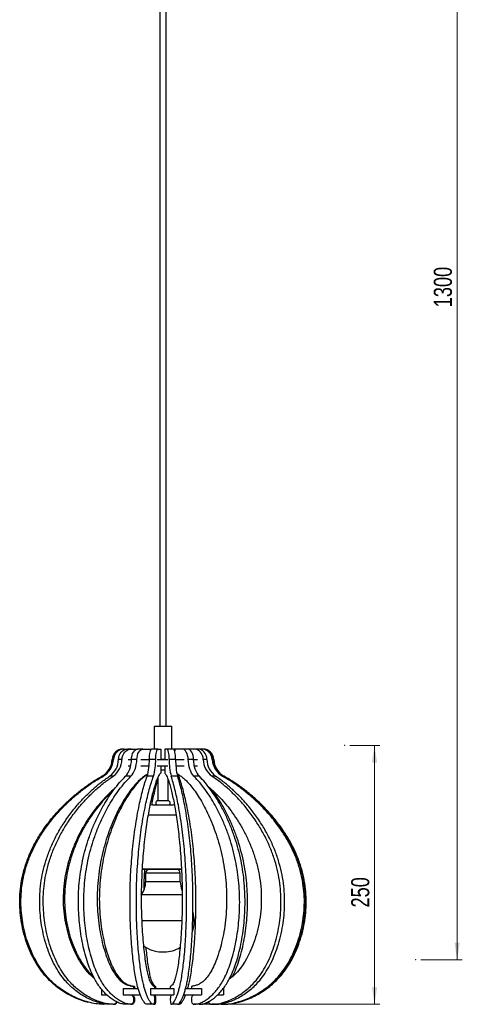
# Model space of a CAD drawing. Header units: millimetres. Extents: x 682 to 767, y 227 to 608.
# Tile 1 of 2: x 682 to 767, y 227 to 417. Entities that reach past the tile are written whole.
import ezdxf

# ---------------------------------------------------------------- set-up
doc = ezdxf.new("R2010")
doc.units = ezdxf.units.MM
doc.header["$PDSIZE"] = -1
doc.styles.add('SLDTEXTSTYLE0', font='TXT', dxfattribs={"width": 0.75})
doc.dimstyles.new('SLDDIMSTYLE0', dxfattribs={"dimtxt": 3.5, "dimasz": 3.302, "dimexe": 0, "dimexo": 0.0625, "dimgap": 0.875, "dimtad": 1, "dimdec": 0, "dimlfac": 5, "dimrnd": 1e-09, "dimzin": 12, "dimdsep": 46, "dimtxsty": 'SLDTEXTSTYLE0', "dimsah": 1, "dimcen": 0.09, "dimadec": 0, "dimazin": 3, "dimtfac": 1, "dimtofl": 0, "dimtmove": 0, "dimatfit": 3, "dimfxl": 0, "dimfrac": 2, "dimtolj": 1, "dimtzin": 12, "dimarcsym": 0})

# ---------------------------------------------------------------- blocks, each defined once
blk = doc.blocks.new('_D')
at = {"color": 7, "linetype": 'Continuous', "lineweight": 0}
for p, q in [((751.33, 495.75), (767.44, 495.75)), ((766.44, 495.75), (766.44, 235.75)), ((759.45, 235.75), (767.44, 235.75))]:
    blk.add_line(p, q, dxfattribs=at)
at = {"color": 7, "linetype": 'Continuous', "lineweight": 18}
for points in [[(766.44, 495.75), (765.94, 492.45), (766.95, 492.45)], [(766.44, 235.75), (766.95, 239.06), (765.94, 239.06)]]:
    blk.add_solid(points, dxfattribs=at)
at = {"color": 7, "linetype": 'Continuous', "lineweight": 18, "insert": (761.93, 361.79), "char_height": 3.5, "attachment_point": 1, "rotation": 90, "style": 'SLDTEXTSTYLE0'}
blk.add_mtext('1300', dxfattribs=at)
blk = doc.blocks.new('_D_1')
at = {"color": 7, "linetype": 'Continuous', "lineweight": 0}
for p, q in [((745.71, 277.16), (751.48, 277.16)), ((750.48, 277.16), (750.48, 227.16)), ((716.58, 227.16), (751.48, 227.16))]:
    blk.add_line(p, q, dxfattribs=at)
at = {"color": 7, "linetype": 'Continuous', "lineweight": 18}
for points in [[(750.48, 277.16), (749.98, 273.86), (750.99, 273.86)], [(750.48, 227.16), (750.99, 230.46), (749.98, 230.46)]]:
    blk.add_solid(points, dxfattribs=at)
at = {"color": 7, "linetype": 'Continuous', "lineweight": 18, "insert": (745.97, 245.86), "char_height": 3.5, "attachment_point": 1, "rotation": 90, "style": 'SLDTEXTSTYLE0'}
blk.add_mtext('250', dxfattribs=at)

msp = doc.modelspace()

# ---------------------------------------------------------------- linework, layer by layer
at = {"color": 7, "linetype": 'Continuous', "lineweight": 25}
for p, q in [((709.01, 491.54), (709.01, 280.91)), ((710.21, 280.91), (710.21, 491.54)), ((707.9, 280.91), (707.9, 276.46)), ((707.9, 280.91), (711.32, 280.91)), ((711.32, 276.46), (711.32, 280.91)), ((702.1, 276.46), (701.87, 276.46)), ((702.1, 276.46), (702.77, 276.46)), ((703.46, 276.46), (702.77, 276.46)), ((703.46, 276.46), (704.72, 276.46)), ((705.75, 276.46), (704.72, 276.46)), ((705.75, 276.46), (707.25, 276.46)), ((707.25, 276.46), (707.34, 276.46)), ((707.25, 276.46), (707.25, 276.31)), ((707.34, 276.46), (707.34, 276.44)), ((708.63, 276.46), (707.41, 276.46)), ((708.63, 276.46), (709.18, 276.46)), ((709.18, 276.46), (709.18, 274.46)), ((709.94, 276.46), (709.94, 274.46)), ((710.43, 276.46), (709.94, 276.46)), ((711.66, 276.46), (710.43, 276.46)), ((711.81, 276.46), (711.66, 276.46)), ((711.88, 276.44), (711.81, 276.46)), ((711.88, 276.46), (711.88, 276.1)), ((713.33, 276.46), (711.88, 276.46)), ((714.38, 276.46), (713.33, 276.46)), ((715.66, 276.46), (714.38, 276.46)), ((716.37, 276.46), (715.66, 276.46)), ((717.07, 276.46), (716.37, 276.46)), ((717.33, 276.46), (717.07, 276.46)), ((717.35, 276.46), (717.33, 276.46)), ((700.04, 274.46), (699.8, 274.46)), ((701.7, 274.46), (701.01, 274.46)), ((702.86, 274.46), (703.53, 274.46)), ((704.56, 274.46), (703.53, 274.46)), ((705.34, 274.46), (706.97, 274.46)), ((708.2, 274.46), (706.97, 274.46)), ((708.48, 274.46), (710.56, 274.46)), ((709.18, 274.51), (709.94, 274.51)), ((712.05, 274.46), (710.82, 274.46)), ((712.05, 274.46), (713.72, 274.46)), ((715.53, 274.46), (714.48, 274.46)), ((715.53, 274.46), (716.26, 274.46)), ((718.1, 274.46), (717.4, 274.46)), ((719.39, 274.46), (719.13, 274.46)), ((702.86, 273.21), (703.38, 273.21)), ((705.34, 273.21), (706.92, 273.21)), ((708.48, 273.21), (710.56, 273.21)), ((709.18, 273.21), (709.18, 271.81)), ((709.18, 272.46), (709.94, 272.46)), ((709.94, 273.21), (709.94, 271.81)), ((712.1, 273.21), (713.72, 273.21)), ((715.67, 273.21), (716.26, 273.21)), ((698.03, 271.21), (697.8, 271.21)), ((699.99, 271.21), (699.31, 271.21)), ((703.41, 271.21), (702.38, 271.21)), ((707.78, 271.21), (706.56, 271.21)), ((708.61, 270.99), (708.61, 266.46)), ((710.61, 266.46), (710.61, 270.57)), ((712.43, 271.21), (711.2, 271.21)), ((716.64, 271.21), (715.6, 271.21)), ((719.79, 271.21), (719.08, 271.21)), ((721.39, 271.21), (721.13, 271.21)), ((710.61, 266.46), (708.61, 266.46)), ((707.61, 265.66), (711.61, 265.66)), ((711.82, 265.65), (711.61, 265.66)), ((705.61, 253.83), (705.61, 253.26)), ((705.61, 253.26), (713.21, 253.26)), ((705.81, 253.26), (705.81, 253.26)), ((713.21, 253.26), (705.81, 253.26)), ((706.26, 252.46), (706.26, 250.83)), ((712.96, 250.83), (712.96, 252.46)), ((709.35, 237.29), (709.87, 237.29)), ((701.9, 230.21), (701.89, 230.21)), ((701.89, 230.21), (701.89, 228.96)), ((701.9, 230.21), (704.82, 230.21)), ((703.93, 230.61), (704.13, 230.61)), ((703.93, 230.61), (703.93, 230.21)), ((704.13, 230.61), (704.13, 230.21)), ((707.23, 230.21), (711.7, 230.21)), ((707.23, 230.21), (707.23, 230.21)), ((707.23, 230.21), (707.23, 228.96)), ((707.97, 230.61), (707.97, 230.21)), ((707.97, 230.61), (708.19, 230.61)), ((708.19, 230.61), (708.19, 230.21)), ((711.03, 230.61), (711.03, 230.21)), ((711.69, 230.21), (711.7, 230.21)), ((711.7, 230.21), (711.7, 228.96)), ((713.99, 230.21), (717.07, 230.21)), ((715.09, 230.61), (715.09, 230.21)), ((717.06, 230.21), (717.07, 230.21)), ((717.07, 230.21), (717.07, 228.96)), ((721.28, 230.21), (721.31, 230.21)), ((721.3, 230.21), (721.31, 230.21)), ((721.31, 230.21), (721.31, 228.96)), ((697.73, 230.07), (697.73, 228.96)), ((697.73, 228.96), (698.75, 228.96)), ((697.73, 228.96), (697.74, 228.96)), ((701.89, 228.96), (705.23, 228.96)), ((701.89, 228.96), (701.9, 228.96)), ((707.23, 228.96), (711.7, 228.96)), ((707.23, 228.96), (707.23, 228.96)), ((711.7, 228.96), (711.69, 228.96)), ((713.61, 228.96), (717.07, 228.96)), ((717.07, 228.96), (717.06, 228.96)), ((720.16, 228.96), (721.31, 228.96)), ((721.31, 228.96), (721.3, 228.96)), ((698.05, 227.16), (697.82, 227.16)), ((698.05, 227.16), (698.11, 227.16)), ((699.45, 227.16), (698.47, 227.25)), ((700.01, 227.16), (699.32, 227.16)), ((700.01, 227.16), (700.15, 227.16)), ((702.13, 227.22), (702.1, 227.23)), ((703.42, 227.16), (702.39, 227.16)), ((703.42, 227.16), (703.64, 227.16)), ((707.78, 227.16), (706.56, 227.16)), ((707.78, 227.16), (708.03, 227.16)), ((712.42, 227.16), (711.19, 227.16)), ((712.42, 227.16), (712.66, 227.16)), ((716.63, 227.16), (715.58, 227.16)), ((716.63, 227.16), (716.83, 227.16)), ((716.76, 227.16), (716.83, 227.16)), ((719.77, 227.16), (719.07, 227.16)), ((719.77, 227.16), (719.9, 227.16)), ((719.9, 227.16), (720.77, 227.24)), ((721.36, 227.16), (721.11, 227.16))]:
    msp.add_line(p, q, dxfattribs=at)
at = {"color": 8, "linetype": 'Continuous', "lineweight": 25}
for p, q in [((712.15, 263.66), (706.7, 263.66)), ((706.98, 252.46), (706.26, 252.46)), ((712.96, 252.46), (706.98, 252.46)), ((712.96, 250.83), (706.26, 250.83)), ((713.35, 248.28), (705.4, 248.28)), ((713.27, 243.3), (705.49, 243.3)), ((715.66, 243.3), (715.39, 243.3))]:
    msp.add_line(p, q, dxfattribs=at)
at = {"color": 7, "linetype": 'Continuous', "lineweight": 25, "flags": 128}
for points in [[(701.01, 274.46), (701.06, 274.85), (701.17, 275.23), (701.34, 275.58), (701.56, 275.88), (701.82, 276.12), (702.12, 276.31), (702.44, 276.42), (702.77, 276.46)], [(701.7, 274.46), (701.75, 274.85), (701.86, 275.23), (702.02, 275.58), (702.24, 275.88), (702.51, 276.12), (702.8, 276.31), (703.12, 276.42), (703.46, 276.46)], [(703.53, 274.46), (703.56, 274.85), (703.64, 275.23), (703.75, 275.58), (703.9, 275.88), (704.08, 276.12), (704.28, 276.31), (704.49, 276.42), (704.72, 276.46)], [(704.56, 274.46), (704.6, 274.85), (704.67, 275.23), (704.78, 275.58), (704.93, 275.88), (705.11, 276.12), (705.31, 276.31), (705.53, 276.42), (705.75, 276.46)], [(706.97, 274.46), (706.99, 274.85), (707.01, 275.23), (707.05, 275.58), (707.11, 275.88), (707.17, 276.12), (707.25, 276.31), (707.32, 276.42), (707.41, 276.46)], [(708.2, 274.46), (708.21, 274.85), (708.24, 275.23), (708.28, 275.58), (708.33, 275.88), (708.4, 276.12), (708.47, 276.31), (708.55, 276.42), (708.63, 276.46)], [(710.82, 274.46), (710.81, 274.85), (710.78, 275.23), (710.75, 275.58), (710.7, 275.88), (710.64, 276.12), (710.57, 276.31), (710.5, 276.42), (710.43, 276.46)], [(712.05, 274.46), (712.04, 274.85), (712.01, 275.23), (711.98, 275.58), (711.93, 275.88), (711.87, 276.12), (711.8, 276.31), (711.73, 276.42), (711.66, 276.46)], [(714.48, 274.46), (714.45, 274.85), (714.38, 275.23), (714.27, 275.58), (714.12, 275.88), (713.95, 276.12), (713.76, 276.31), (713.55, 276.42), (713.33, 276.46)], [(715.53, 274.46), (715.49, 274.85), (715.42, 275.23), (715.31, 275.58), (715.17, 275.88), (715, 276.12), (714.8, 276.31), (714.59, 276.42), (714.38, 276.46)], [(717.4, 274.46), (717.35, 274.85), (717.24, 275.23), (717.08, 275.58), (716.86, 275.88), (716.6, 276.12), (716.31, 276.31), (715.99, 276.42), (715.66, 276.46)], [(718.1, 274.46), (718.06, 274.85), (717.95, 275.23), (717.78, 275.58), (717.57, 275.88), (717.31, 276.12), (717.01, 276.31), (716.7, 276.42), (716.37, 276.46)], [(702.38, 271.21), (702.62, 271.48), (702.84, 271.79), (703.03, 272.16), (703.2, 272.57), (703.33, 273.01), (703.43, 273.47), (703.5, 273.96), (703.53, 274.46)], [(703.41, 271.21), (703.65, 271.48), (703.87, 271.79), (704.06, 272.16), (704.23, 272.57), (704.36, 273.01), (704.46, 273.47), (704.53, 273.96), (704.56, 274.46)], [(715.6, 271.21), (715.36, 271.48), (715.15, 271.79), (714.97, 272.16), (714.81, 272.57), (714.68, 273.01), (714.58, 273.47), (714.51, 273.96), (714.48, 274.46)], [(716.64, 271.21), (716.41, 271.48), (716.2, 271.79), (716.01, 272.16), (715.85, 272.57), (715.72, 273.01), (715.62, 273.47), (715.56, 273.96), (715.53, 274.46)], [(712.66, 271.21), (712.58, 271.48), (712.57, 271.51)], [(707.61, 265.66), (707.22, 265.62), (707.07, 265.58)], [(703.42, 228.96), (703.57, 228.92), (703.7, 228.81), (703.81, 228.65), (703.89, 228.43), (703.93, 228.19), (703.93, 227.93), (703.89, 227.68), (703.81, 227.47), (703.7, 227.3), (703.57, 227.19), (703.42, 227.16)], [(703.64, 228.96), (703.77, 228.92), (703.9, 228.81), (704.01, 228.65), (704.08, 228.43), (704.12, 228.19), (704.12, 227.93), (704.08, 227.68), (704.01, 227.47), (703.9, 227.3), (703.77, 227.19), (703.64, 227.16)], [(707.78, 228.96), (707.84, 228.92), (707.88, 228.81), (707.92, 228.65), (707.95, 228.43), (707.97, 228.19), (707.97, 227.93), (707.95, 227.68), (707.92, 227.47), (707.88, 227.3), (707.84, 227.19), (707.78, 227.16)], [(708.03, 228.96), (708.07, 228.92), (708.12, 228.81), (708.15, 228.65), (708.18, 228.43), (708.19, 228.19), (708.19, 227.93), (708.18, 227.68), (708.15, 227.47), (708.12, 227.3), (708.07, 227.19), (708.03, 227.16)], [(711.19, 228.96), (711.15, 228.92), (711.1, 228.81), (711.07, 228.65), (711.04, 228.43), (711.03, 228.19), (711.03, 227.93), (711.04, 227.68), (711.07, 227.47), (711.1, 227.3), (711.15, 227.19), (711.19, 227.16)], [(715.58, 228.96), (715.45, 228.92), (715.32, 228.81), (715.21, 228.65), (715.14, 228.43), (715.1, 228.19), (715.1, 227.93), (715.14, 227.68), (715.21, 227.47), (715.32, 227.3), (715.45, 227.19), (715.58, 227.16)], [(698.4, 227.23), (698.3, 227.19), (698.05, 227.16)], [(698.46, 227.23), (698.36, 227.19), (698.11, 227.16)], [(712.59, 227.22), (712.61, 227.19), (712.66, 227.16)], [(720.75, 227.24), (720.86, 227.19), (721.11, 227.16)]]:
    msp.add_lwpolyline(points, dxfattribs=at)
at = {"color": 7, "linetype": 'Continuous', "lineweight": 25}
for centre, radius, start, end in [((701.89, 274.37), 2.08, 90.4697, 177.6683), ((702.12, 274.37), 2.08, 90.4697, 177.6683), ((717.05, 274.38), 2.08, 2.2085, 89.4179), ((717.31, 274.38), 2.08, 2.2085, 89.4179), ((717.33, 274.37), 2.08, 2.3317, 89.5303), ((695.88, 274.64), 3.93, 299.2825, 357.3795), ((696.11, 274.64), 3.93, 299.2825, 357.3795), ((696.96, 274.51), 4.05, 305.3515, 359.206), ((697.64, 274.51), 4.05, 305.3515, 359.206), ((696.1, 274.21), 10.88, 343.9967, 1.3231), ((697.32, 274.21), 10.88, 343.9967, 1.3231), ((722.81, 274.2), 11.99, 178.7825, 194.4606), ((724.04, 274.2), 11.99, 178.7825, 194.4606), ((721.47, 274.5), 4.07, 180.6655, 234.1276), ((722.17, 274.5), 4.07, 180.6655, 234.1276), ((723.06, 274.63), 3.93, 182.5655, 240.5621), ((723.32, 274.63), 3.93, 182.5655, 240.5621), ((723.34, 274.64), 3.93, 182.6205, 240.7175), ((708.61, 266.06), 0.4, 90, 270), ((710.61, 266.06), 0.4, 270, 90), ((707.06, 252.46), 0.8, 90, 180), ((712.16, 252.46), 0.8, 0, 90), ((702.06, 250.83), 4.2, 322.6318, 0), ((717.16, 250.83), 4.2, 180, 202.5366), ((706.65, 242.81), 9.02, 3.1038, 13.5696), ((709.87, 243.08), 5.79, 339.5737, 2.1201), ((709.35, 243.08), 5.79, 232.3268, 270), ((709.87, 243.08), 5.79, 270, 302.0375), ((699.97, 227.91), 0.749, 272.6205, 337.2245), ((700.12, 227.89), 0.729, 272.6109, 333.0249), ((719.11, 227.91), 0.749, 198.4197, 266.9298)]:
    msp.add_arc(centre, radius, start, end, dxfattribs=at)
for points, knots in [([(695.14, 227.53), (695.09, 227.54), (694.55, 227.65), (693.58, 228), (692.24, 228.55), (690.98, 229.22), (689.79, 229.98), (688.68, 230.83), (687.54, 231.87), (686.4, 233.15), (685.31, 234.71), (684.35, 236.42), (683.53, 238.28), (682.85, 240.28), (682.36, 242.32), (682.05, 244.35), (681.91, 246.36), (681.95, 248.43), (682.18, 250.56), (682.63, 252.74), (683.32, 254.94), (684.25, 257.14), (685.43, 259.32), (686.86, 261.47), (688.53, 263.59), (690.3, 265.49), (692.1, 267.17), (693.88, 268.64), (695.77, 270.02), (697.12, 270.81), (697.8, 271.21)], [0, 0, 0, 0, 0.003173, 0.029692, 0.05598, 0.08187, 0.107334, 0.13246, 0.157417, 0.190798, 0.224783, 0.259806, 0.296155, 0.33397, 0.373274, 0.408127, 0.44404, 0.48104, 0.519224, 0.558761, 0.599884, 0.642855, 0.686994, 0.733293, 0.781777, 0.832308, 0.87325, 0.915033, 0.957381, 1, 1, 1, 1]), ([(698.05, 227.16), (697.57, 227.18), (696.61, 227.23), (695.19, 227.55), (693.81, 227.99), (692.47, 228.55), (691.21, 229.22), (690.02, 229.98), (688.91, 230.83), (687.77, 231.87), (686.63, 233.15), (685.54, 234.71), (684.58, 236.42), (683.76, 238.28), (683.08, 240.28), (682.6, 242.32), (682.29, 244.35), (682.15, 246.36), (682.18, 248.43), (682.41, 250.56), (682.86, 252.74), (683.55, 254.94), (684.48, 257.14), (685.66, 259.32), (687.09, 261.47), (688.76, 263.59), (690.53, 265.49), (692.33, 267.17), (694.11, 268.64), (696, 270.02), (697.35, 270.81), (698.03, 271.21)], [0, 0, 0, 0, 0.024747, 0.049948, 0.075223, 0.100278, 0.124953, 0.149222, 0.173168, 0.196955, 0.228769, 0.261159, 0.294539, 0.329183, 0.365223, 0.402682, 0.4359, 0.470128, 0.505392, 0.541784, 0.579466, 0.618659, 0.659614, 0.701682, 0.745808, 0.792017, 0.840177, 0.879197, 0.91902, 0.959381, 1, 1, 1, 1]), ([(699.32, 227.16), (698.92, 227.18), (698.1, 227.23), (696.89, 227.55), (695.71, 227.99), (694.57, 228.55), (693.49, 229.22), (692.48, 229.98), (691.54, 230.83), (690.57, 231.87), (689.6, 233.15), (688.66, 234.71), (687.85, 236.42), (687.15, 238.28), (686.57, 240.28), (686.16, 242.32), (685.89, 244.35), (685.77, 246.36), (685.8, 248.43), (686, 250.56), (686.38, 252.74), (686.97, 254.94), (687.77, 257.14), (688.77, 259.32), (689.99, 261.47), (691.41, 263.59), (692.91, 265.49), (694.45, 267.17), (695.97, 268.64), (697.58, 270.02), (698.73, 270.81), (699.31, 271.21)], [0, 0, 0, 0, 0.024747, 0.049948, 0.075223, 0.100278, 0.124953, 0.149222, 0.173168, 0.196955, 0.228769, 0.261159, 0.294539, 0.329183, 0.365223, 0.402682, 0.4359, 0.470128, 0.505392, 0.541784, 0.579466, 0.618659, 0.659614, 0.701682, 0.745808, 0.792017, 0.840177, 0.879197, 0.91902, 0.959381, 1, 1, 1, 1]), ([(700.01, 227.16), (699.6, 227.18), (698.78, 227.23), (697.57, 227.55), (696.39, 227.99), (695.25, 228.55), (694.18, 229.22), (693.16, 229.98), (692.22, 230.83), (691.25, 231.87), (690.28, 233.15), (689.35, 234.71), (688.53, 236.42), (687.83, 238.28), (687.26, 240.28), (686.84, 242.32), (686.58, 244.35), (686.46, 246.36), (686.49, 248.43), (686.68, 250.56), (687.07, 252.74), (687.65, 254.94), (688.45, 257.14), (689.46, 259.32), (690.67, 261.47), (692.09, 263.59), (693.6, 265.49), (695.13, 267.17), (696.65, 268.64), (698.26, 270.02), (699.41, 270.81), (699.99, 271.21)], [0, 0, 0, 0, 0.024747, 0.049948, 0.075223, 0.100278, 0.124953, 0.149222, 0.173168, 0.196955, 0.228769, 0.261159, 0.294539, 0.329183, 0.365223, 0.402682, 0.4359, 0.470128, 0.505392, 0.541784, 0.579466, 0.618659, 0.659614, 0.701682, 0.745808, 0.792017, 0.840177, 0.879197, 0.91902, 0.959381, 1, 1, 1, 1]), ([(702.39, 227.16), (702.12, 227.18), (701.57, 227.23), (700.75, 227.55), (699.96, 227.99), (699.19, 228.55), (698.46, 229.22), (697.78, 229.98), (697.15, 230.83), (696.49, 231.87), (695.84, 233.15), (695.21, 234.71), (694.66, 236.42), (694.19, 238.28), (693.8, 240.28), (693.52, 242.32), (693.34, 244.35), (693.26, 246.36), (693.28, 248.43), (693.41, 250.56), (693.67, 252.74), (694.07, 254.94), (694.6, 257.14), (695.28, 259.32), (696.1, 261.47), (697.06, 263.59), (698.07, 265.49), (699.11, 267.17), (700.13, 268.64), (701.22, 270.02), (701.99, 270.81), (702.38, 271.21)], [0, 0, 0, 0, 0.024747, 0.0499479, 0.0752227, 0.1002776, 0.1249529, 0.1492218, 0.1731683, 0.1969547, 0.2287691, 0.2611592, 0.2945387, 0.3291827, 0.3652231, 0.4026821, 0.4359001, 0.4701275, 0.5053921, 0.5417844, 0.5794658, 0.6186586, 0.6596136, 0.7016817, 0.745808, 0.7920169, 0.8401769, 0.8791973, 0.9190201, 0.9593809, 1, 1, 1, 1]), ([(703.42, 227.16), (703.15, 227.18), (702.6, 227.23), (701.78, 227.55), (700.99, 227.99), (700.22, 228.55), (699.5, 229.22), (698.81, 229.98), (698.18, 230.83), (697.52, 231.87), (696.87, 233.15), (696.24, 234.71), (695.69, 236.42), (695.22, 238.28), (694.83, 240.28), (694.55, 242.32), (694.37, 244.35), (694.29, 246.36), (694.31, 248.43), (694.45, 250.56), (694.71, 252.74), (695.1, 254.94), (695.64, 257.14), (696.31, 259.32), (697.13, 261.47), (698.09, 263.59), (699.11, 265.49), (700.14, 267.17), (701.16, 268.64), (702.25, 270.02), (703.02, 270.81), (703.41, 271.21)], [0, 0, 0, 0, 0.024747, 0.049948, 0.075223, 0.100278, 0.124953, 0.149222, 0.173168, 0.196955, 0.228769, 0.261159, 0.294539, 0.329183, 0.365223, 0.402682, 0.4359, 0.470128, 0.505392, 0.541784, 0.579466, 0.618659, 0.659614, 0.701682, 0.745808, 0.792017, 0.840177, 0.879197, 0.91902, 0.959381, 1, 1, 1, 1]), ([(706.67, 271.62), (706.49, 271.52), (706.1, 271.32), (705.51, 270.86), (704.88, 270.29), (704.18, 269.54), (703.39, 268.58), (702.54, 267.38), (701.7, 266.01), (700.87, 264.49), (700.08, 262.82), (699.33, 260.98), (698.64, 258.98), (698.04, 256.85), (697.55, 254.61), (697.18, 252.28), (696.95, 249.89), (696.88, 247.5), (696.95, 245.13), (697.17, 242.83), (697.52, 240.65), (697.99, 238.61), (698.54, 236.77), (699.17, 235.14), (699.84, 233.76), (700.56, 232.62), (701.28, 231.8), (701.98, 231.26), (702.63, 230.92), (703.28, 230.72), (703.72, 230.65), (703.93, 230.61)], [0, 0, 0, 0, 0.018431, 0.039877, 0.062688, 0.086739, 0.120043, 0.155409, 0.192844, 0.231241, 0.271398, 0.313076, 0.355961, 0.399696, 0.443923, 0.488316, 0.532602, 0.576558, 0.619988, 0.662679, 0.704361, 0.744692, 0.783272, 0.81902, 0.852494, 0.88373, 0.913137, 0.935442, 0.957418, 0.979126, 1, 1, 1, 1]), ([(706.65, 271.54), (706.52, 271.47), (706.18, 271.29), (705.65, 270.86), (705.05, 270.3), (704.36, 269.54), (703.61, 268.58), (702.78, 267.38), (701.96, 266.01), (701.16, 264.49), (700.39, 262.82), (699.67, 260.98), (699, 258.98), (698.42, 256.85), (697.94, 254.61), (697.58, 252.28), (697.36, 249.89), (697.29, 247.5), (697.36, 245.13), (697.57, 242.83), (697.92, 240.65), (698.37, 238.61), (698.9, 236.77), (699.51, 235.14), (700.16, 233.76), (700.86, 232.62), (701.56, 231.8), (702.23, 231.26), (702.87, 230.92), (703.5, 230.72), (703.92, 230.65), (704.13, 230.61)], [0, 0, 0, 0, 0.01379, 0.035338, 0.058257, 0.082421, 0.115882, 0.151415, 0.189028, 0.227606, 0.267954, 0.309829, 0.352916, 0.396858, 0.441294, 0.485897, 0.530392, 0.574556, 0.618191, 0.661084, 0.702964, 0.743485, 0.782248, 0.818164, 0.851797, 0.883181, 0.912726, 0.935137, 0.957216, 0.979028, 1, 1, 1, 1]), ([(706.56, 227.16), (706.46, 227.18), (706.26, 227.23), (705.96, 227.55), (705.67, 227.99), (705.4, 228.55), (705.13, 229.22), (704.88, 229.98), (704.65, 230.83), (704.41, 231.87), (704.18, 233.15), (703.95, 234.71), (703.75, 236.42), (703.58, 238.28), (703.43, 240.28), (703.33, 242.32), (703.27, 244.35), (703.24, 246.36), (703.25, 248.43), (703.29, 250.56), (703.39, 252.74), (703.53, 254.94), (703.73, 257.14), (703.97, 259.32), (704.27, 261.47), (704.62, 263.59), (704.99, 265.49), (705.37, 267.17), (705.74, 268.64), (706.13, 270.02), (706.41, 270.81), (706.56, 271.21)], [0, 0, 0, 0, 0.024747, 0.049948, 0.075223, 0.100278, 0.124953, 0.149222, 0.173168, 0.196955, 0.228769, 0.261159, 0.294539, 0.329183, 0.365223, 0.402682, 0.4359, 0.470128, 0.505392, 0.541784, 0.579466, 0.618659, 0.659614, 0.701682, 0.745808, 0.792017, 0.840177, 0.879197, 0.91902, 0.959381, 1, 1, 1, 1]), ([(707.78, 227.16), (707.68, 227.18), (707.48, 227.23), (707.19, 227.55), (706.9, 227.99), (706.62, 228.55), (706.35, 229.22), (706.11, 229.98), (705.88, 230.83), (705.64, 231.87), (705.4, 233.15), (705.17, 234.71), (704.97, 236.42), (704.8, 238.28), (704.66, 240.28), (704.56, 242.32), (704.49, 244.35), (704.46, 246.36), (704.47, 248.43), (704.52, 250.56), (704.61, 252.74), (704.76, 254.94), (704.95, 257.14), (705.2, 259.32), (705.49, 261.47), (705.84, 263.59), (706.21, 265.49), (706.59, 267.17), (706.96, 268.64), (707.36, 270.02), (707.64, 270.81), (707.78, 271.21)], [0, 0, 0, 0, 0.024747, 0.049948, 0.075223, 0.100278, 0.124953, 0.149222, 0.173168, 0.196955, 0.228769, 0.261159, 0.294539, 0.329183, 0.365223, 0.402682, 0.4359, 0.470128, 0.505392, 0.541784, 0.579466, 0.618659, 0.659614, 0.701682, 0.745808, 0.792017, 0.840177, 0.879197, 0.91902, 0.959381, 1, 1, 1, 1]), ([(709.18, 271.81), (709.11, 271.76), (708.97, 271.66), (708.76, 271.32), (708.54, 270.87), (708.31, 270.29), (708.06, 269.54), (707.77, 268.58), (707.46, 267.38), (707.16, 266.01), (706.86, 264.49), (706.57, 262.82), (706.29, 260.98), (706.04, 258.98), (705.83, 256.85), (705.65, 254.61), (705.51, 252.28), (705.43, 249.89), (705.4, 247.5), (705.43, 245.13), (705.51, 242.83), (705.64, 240.65), (705.81, 238.61), (706.01, 236.77), (706.23, 235.14), (706.48, 233.76), (706.74, 232.62), (707.01, 231.8), (707.26, 231.26), (707.49, 230.92), (707.73, 230.72), (707.89, 230.65), (707.97, 230.61)], [0, 0, 0, 0, 0.017409, 0.036855, 0.057898, 0.080281, 0.10388, 0.136559, 0.171261, 0.207994, 0.24567, 0.285074, 0.32597, 0.368049, 0.410963, 0.45436, 0.497921, 0.541375, 0.584506, 0.627121, 0.66901, 0.70991, 0.749484, 0.78734, 0.822416, 0.855263, 0.885913, 0.914767, 0.936654, 0.958217, 0.979518, 1, 1, 1, 1]), ([(708.61, 270.57), (708.58, 270.48), (708.47, 270.19), (708.27, 269.54), (708.02, 268.59), (707.74, 267.37), (707.53, 266.37), (707.42, 265.75), (707.4, 265.62)], [0, 0, 0, 0, 0.073771, 0.232706, 0.452791, 0.686504, 0.933892, 1, 1, 1, 1]), ([(709.94, 271.81), (710, 271.76), (710.12, 271.66), (710.31, 271.32), (710.51, 270.87), (710.72, 270.29), (710.95, 269.54), (711.2, 268.58), (711.48, 267.38), (711.76, 266.01), (712.03, 264.49), (712.29, 262.82), (712.54, 260.98), (712.76, 258.98), (712.96, 256.85), (713.12, 254.61), (713.24, 252.28), (713.31, 249.89), (713.34, 247.5), (713.31, 245.13), (713.24, 242.83), (713.13, 240.65), (712.97, 238.61), (712.79, 236.77), (712.59, 235.14), (712.37, 233.76), (712.13, 232.62), (711.89, 231.8), (711.67, 231.26), (711.45, 230.92), (711.24, 230.72), (711.1, 230.65), (711.03, 230.61)], [0, 0, 0, 0, 0.017409, 0.036855, 0.057898, 0.080281, 0.10388, 0.136559, 0.171261, 0.207994, 0.24567, 0.285074, 0.32597, 0.368049, 0.410963, 0.45436, 0.497921, 0.541375, 0.584506, 0.627121, 0.66901, 0.70991, 0.749484, 0.78734, 0.822416, 0.855263, 0.885913, 0.914767, 0.936654, 0.958217, 0.979518, 1, 1, 1, 1]), ([(711.19, 227.16), (711.28, 227.18), (711.46, 227.23), (711.73, 227.55), (711.99, 227.99), (712.24, 228.55), (712.48, 229.22), (712.7, 229.98), (712.91, 230.83), (713.13, 231.87), (713.34, 233.15), (713.55, 234.71), (713.73, 236.42), (713.88, 238.28), (714.01, 240.28), (714.1, 242.32), (714.16, 244.35), (714.19, 246.36), (714.18, 248.43), (714.14, 250.56), (714.05, 252.74), (713.92, 254.94), (713.75, 257.14), (713.52, 259.32), (713.26, 261.47), (712.94, 263.59), (712.61, 265.49), (712.27, 267.17), (711.93, 268.64), (711.58, 270.02), (711.32, 270.81), (711.2, 271.21)], [0, 0, 0, 0, 0.024747, 0.0499479, 0.0752227, 0.1002776, 0.1249529, 0.1492218, 0.1731683, 0.1969547, 0.2287691, 0.2611592, 0.2945387, 0.3291827, 0.3652231, 0.4026821, 0.4359001, 0.4701275, 0.5053921, 0.5417844, 0.5794658, 0.6186586, 0.6596136, 0.7016817, 0.745808, 0.7920169, 0.8401769, 0.8791973, 0.9190201, 0.9593809, 1, 1, 1, 1]), ([(712.31, 271.67), (712.34, 271.66), (712.56, 271.59), (712.98, 271.31), (713.57, 270.87), (714.17, 270.29), (714.86, 269.54), (715.61, 268.58), (716.44, 267.38), (717.26, 266.01), (718.06, 264.49), (718.83, 262.82), (719.55, 260.98), (720.22, 258.98), (720.8, 256.85), (721.28, 254.61), (721.64, 252.28), (721.86, 249.89), (721.93, 247.5), (721.86, 245.13), (721.65, 242.83), (721.3, 240.65), (720.85, 238.61), (720.32, 236.77), (719.71, 235.14), (719.06, 233.76), (718.36, 232.62), (717.66, 231.8), (716.99, 231.26), (716.35, 230.92), (715.72, 230.72), (715.3, 230.65), (715.09, 230.61)], [0, 0, 0, 0, 0.002997, 0.022728, 0.04408, 0.066791, 0.090736, 0.123895, 0.159106, 0.196377, 0.234606, 0.274588, 0.316083, 0.35878, 0.402324, 0.446357, 0.490556, 0.534648, 0.578412, 0.621651, 0.664155, 0.705656, 0.745809, 0.784221, 0.819812, 0.85314, 0.884239, 0.913517, 0.935725, 0.957604, 0.979218, 1, 1, 1, 1]), ([(712.42, 227.16), (712.51, 227.18), (712.69, 227.23), (712.96, 227.55), (713.22, 227.99), (713.47, 228.55), (713.71, 229.22), (713.93, 229.98), (714.14, 230.83), (714.36, 231.87), (714.57, 233.15), (714.78, 234.71), (714.96, 236.42), (715.11, 238.28), (715.24, 240.28), (715.33, 242.32), (715.39, 244.35), (715.41, 246.36), (715.41, 248.43), (715.36, 250.56), (715.28, 252.74), (715.15, 254.94), (714.97, 257.14), (714.75, 259.32), (714.48, 261.47), (714.17, 263.59), (713.84, 265.49), (713.5, 267.17), (713.16, 268.64), (712.81, 270.02), (712.55, 270.81), (712.43, 271.21)], [0, 0, 0, 0, 0.024747, 0.049948, 0.075223, 0.100278, 0.124953, 0.149222, 0.173168, 0.196955, 0.228769, 0.261159, 0.294539, 0.329183, 0.365223, 0.402682, 0.4359, 0.470128, 0.505392, 0.541784, 0.579466, 0.618659, 0.659614, 0.701682, 0.745808, 0.792017, 0.840177, 0.879197, 0.91902, 0.959381, 1, 1, 1, 1]), ([(714.39, 230.21), (714.45, 230.42), (714.59, 230.9), (714.81, 231.87), (715.04, 233.15), (715.27, 234.71), (715.47, 236.42), (715.64, 238.28), (715.79, 240.28), (715.89, 242.32), (715.95, 244.35), (715.98, 246.36), (715.97, 248.43), (715.93, 250.56), (715.83, 252.74), (715.69, 254.94), (715.49, 257.14), (715.25, 259.32), (714.95, 261.47), (714.6, 263.59), (714.23, 265.49), (713.85, 267.17), (713.48, 268.64), (713.09, 270.02), (712.81, 270.81), (712.66, 271.21)], [0, 0, 0, 0, 0.0213067, 0.0494619, 0.0871195, 0.1254586, 0.1649688, 0.2059758, 0.2486356, 0.2929747, 0.3322937, 0.3728075, 0.4145491, 0.4576254, 0.5022276, 0.5486189, 0.5970959, 0.6468905, 0.6991213, 0.7538173, 0.8108226, 0.8570099, 0.9041467, 0.9519206, 1, 1, 1, 1]), ([(715.58, 227.16), (715.85, 227.18), (716.38, 227.23), (717.17, 227.55), (717.95, 227.99), (718.69, 228.55), (719.39, 229.22), (720.06, 229.98), (720.67, 230.83), (721.3, 231.87), (721.94, 233.15), (722.55, 234.71), (723.08, 236.42), (723.54, 238.28), (723.91, 240.28), (724.19, 242.32), (724.36, 244.35), (724.44, 246.36), (724.42, 248.43), (724.29, 250.56), (724.04, 252.74), (723.65, 254.94), (723.14, 257.14), (722.48, 259.32), (721.68, 261.47), (720.75, 263.59), (719.77, 265.49), (718.77, 267.17), (717.78, 268.64), (716.72, 270.02), (715.97, 270.81), (715.6, 271.21)], [0, 0, 0, 0, 0.024747, 0.0499479, 0.0752227, 0.1002776, 0.1249529, 0.1492218, 0.1731683, 0.1969547, 0.2287691, 0.2611592, 0.2945387, 0.3291827, 0.3652231, 0.4026821, 0.4359001, 0.4701275, 0.5053921, 0.5417844, 0.5794658, 0.6186586, 0.6596136, 0.7016817, 0.745808, 0.7920169, 0.8401769, 0.8791973, 0.9190201, 0.9593809, 1, 1, 1, 1]), ([(716.63, 227.16), (716.9, 227.18), (717.43, 227.23), (718.22, 227.55), (718.99, 227.99), (719.74, 228.55), (720.44, 229.22), (721.1, 229.98), (721.72, 230.83), (722.35, 231.87), (722.98, 233.15), (723.6, 234.71), (724.13, 236.42), (724.59, 238.28), (724.96, 240.28), (725.23, 242.32), (725.4, 244.35), (725.48, 246.36), (725.46, 248.43), (725.33, 250.56), (725.08, 252.74), (724.7, 254.94), (724.18, 257.14), (723.52, 259.32), (722.73, 261.47), (721.8, 263.59), (720.82, 265.49), (719.82, 267.17), (718.82, 268.64), (717.77, 270.02), (717.02, 270.81), (716.64, 271.21)], [0, 0, 0, 0, 0.024747, 0.0499479, 0.0752227, 0.1002776, 0.1249529, 0.1492218, 0.1731683, 0.1969547, 0.2287691, 0.2611592, 0.2945387, 0.3291827, 0.3652231, 0.4026821, 0.4359001, 0.4701275, 0.5053921, 0.5417844, 0.5794658, 0.6186586, 0.6596136, 0.7016817, 0.745808, 0.7920169, 0.8401769, 0.8791973, 0.9190201, 0.9593809, 1, 1, 1, 1]), ([(719.07, 227.16), (719.47, 227.18), (720.27, 227.23), (721.47, 227.55), (722.63, 227.99), (723.75, 228.55), (724.82, 229.22), (725.82, 229.98), (726.75, 230.83), (727.7, 231.87), (728.66, 233.15), (729.58, 234.71), (730.39, 236.42), (731.07, 238.28), (731.64, 240.28), (732.05, 242.32), (732.31, 244.35), (732.43, 246.36), (732.4, 248.43), (732.21, 250.56), (731.83, 252.74), (731.25, 254.94), (730.47, 257.14), (729.47, 259.32), (728.28, 261.47), (726.87, 263.59), (725.39, 265.49), (723.88, 267.17), (722.38, 268.64), (720.79, 270.02), (719.65, 270.81), (719.08, 271.21)], [0, 0, 0, 0, 0.024747, 0.0499479, 0.0752227, 0.1002776, 0.1249529, 0.1492218, 0.1731683, 0.1969547, 0.2287691, 0.2611592, 0.2945387, 0.3291827, 0.3652231, 0.4026821, 0.4359001, 0.4701275, 0.5053921, 0.5417844, 0.5794658, 0.6186586, 0.6596136, 0.7016817, 0.745808, 0.7920169, 0.8401769, 0.8791973, 0.9190201, 0.9593809, 1, 1, 1, 1]), ([(719.77, 227.16), (720.17, 227.18), (720.98, 227.23), (722.17, 227.55), (723.34, 227.99), (724.46, 228.55), (725.52, 229.22), (726.52, 229.98), (727.45, 230.83), (728.41, 231.87), (729.36, 233.15), (730.29, 234.71), (731.09, 236.42), (731.78, 238.28), (732.35, 240.28), (732.76, 242.32), (733.02, 244.35), (733.13, 246.36), (733.11, 248.43), (732.91, 250.56), (732.53, 252.74), (731.95, 254.94), (731.17, 257.14), (730.18, 259.32), (728.98, 261.47), (727.58, 263.59), (726.09, 265.49), (724.58, 267.17), (723.08, 268.64), (721.49, 270.02), (720.36, 270.81), (719.79, 271.21)], [0, 0, 0, 0, 0.024747, 0.0499479, 0.0752227, 0.1002776, 0.1249529, 0.1492218, 0.1731683, 0.1969547, 0.2287691, 0.2611592, 0.2945387, 0.3291827, 0.3652231, 0.4026821, 0.4359001, 0.4701275, 0.5053921, 0.5417844, 0.5794658, 0.6186586, 0.6596136, 0.7016817, 0.745808, 0.7920169, 0.8401769, 0.8791973, 0.9190201, 0.9593809, 1, 1, 1, 1]), ([(721.11, 227.16), (721.58, 227.18), (722.54, 227.23), (723.95, 227.55), (725.34, 227.99), (726.66, 228.55), (727.93, 229.22), (729.11, 229.98), (730.21, 230.83), (731.34, 231.87), (732.48, 233.15), (733.57, 234.71), (734.53, 236.42), (735.34, 238.28), (736.01, 240.28), (736.5, 242.32), (736.81, 244.35), (736.95, 246.36), (736.91, 248.43), (736.68, 250.56), (736.23, 252.74), (735.55, 254.94), (734.62, 257.14), (733.44, 259.32), (732.02, 261.47), (730.36, 263.59), (728.6, 265.49), (726.81, 267.17), (725.03, 268.64), (723.15, 270.02), (721.8, 270.81), (721.13, 271.21)], [0, 0, 0, 0, 0.024747, 0.049948, 0.075223, 0.100278, 0.124953, 0.149222, 0.173168, 0.196955, 0.228769, 0.261159, 0.294539, 0.329183, 0.365223, 0.402682, 0.4359, 0.470128, 0.505392, 0.541784, 0.579466, 0.618659, 0.659614, 0.701682, 0.745808, 0.792017, 0.840177, 0.879197, 0.91902, 0.959381, 1, 1, 1, 1]), ([(724, 227.52), (724.07, 227.54), (724.61, 227.65), (725.59, 228), (726.92, 228.55), (728.18, 229.22), (729.37, 229.98), (730.47, 230.83), (731.6, 231.87), (732.73, 233.15), (733.83, 234.71), (734.78, 236.42), (735.6, 238.28), (736.27, 240.28), (736.76, 242.32), (737.07, 244.35), (737.21, 246.36), (737.17, 248.43), (736.94, 250.56), (736.49, 252.74), (735.81, 254.94), (734.88, 257.14), (733.7, 259.32), (732.28, 261.47), (730.62, 263.59), (728.86, 265.49), (727.07, 267.17), (725.29, 268.64), (723.4, 270.02), (722.06, 270.81), (721.39, 271.21)], [0, 0, 0, 0, 0.003735, 0.030239, 0.056513, 0.082389, 0.107838, 0.132949, 0.157893, 0.191255, 0.22522, 0.260223, 0.296553, 0.334346, 0.373627, 0.408461, 0.444353, 0.481333, 0.519496, 0.55901, 0.600109, 0.643056, 0.687171, 0.733443, 0.7819, 0.832403, 0.873321, 0.915081, 0.957405, 1, 1, 1, 1]), ([(721.4, 227.16), (721.88, 227.18), (722.84, 227.23), (724.26, 227.55), (725.64, 227.99), (726.98, 228.55), (728.25, 229.22), (729.43, 229.98), (730.54, 230.83), (731.68, 231.87), (732.82, 233.15), (733.91, 234.71), (734.87, 236.42), (735.69, 238.28), (736.37, 240.28), (736.86, 242.32), (737.17, 244.35), (737.31, 246.36), (737.27, 248.43), (737.04, 250.56), (736.59, 252.74), (735.9, 254.94), (734.97, 257.14), (733.79, 259.32), (732.36, 261.47), (730.69, 263.59), (728.92, 265.49), (727.12, 267.17), (725.34, 268.64), (723.45, 270.02), (722.1, 270.81), (721.42, 271.21)], [0, 0, 0, 0, 0.024747, 0.049948, 0.075223, 0.100278, 0.124953, 0.149222, 0.173168, 0.196955, 0.228769, 0.261159, 0.294539, 0.329183, 0.365223, 0.402682, 0.4359, 0.470128, 0.505392, 0.541784, 0.579466, 0.618659, 0.659614, 0.701682, 0.745808, 0.792017, 0.840177, 0.879197, 0.91902, 0.959381, 1, 1, 1, 1]), ([(700.34, 268.87), (700.23, 268.78), (699.66, 268.32), (698.7, 267.37), (697.44, 266.02), (696.22, 264.49), (695.04, 262.82), (693.93, 260.98), (692.91, 258.98), (692.02, 256.85), (691.29, 254.61), (690.74, 252.28), (690.41, 249.89), (690.29, 247.5), (690.4, 245.13), (690.73, 242.83), (691.25, 240.65), (691.94, 238.61), (692.76, 236.77), (693.69, 235.14), (694.69, 233.77), (695.57, 232.78), (696.16, 232.36), (696.34, 232.23)], [0, 0, 0, 0, 0.0116247, 0.0565861, 0.1041785, 0.1529933, 0.2040461, 0.257032, 0.3115516, 0.3671528, 0.4233797, 0.4798176, 0.5361189, 0.592001, 0.647214, 0.7014876, 0.7544794, 0.8057518, 0.8548001, 0.9002462, 0.9428029, 0.982514, 1, 1, 1, 1]), ([(700.06, 268.51), (699.67, 268.14), (698.83, 267.35), (697.63, 266.01), (696.42, 264.49), (695.26, 262.82), (694.16, 260.98), (693.16, 258.98), (692.28, 256.85), (691.55, 254.61), (691.02, 252.28), (690.68, 249.89), (690.57, 247.5), (690.68, 245.13), (691, 242.83), (691.52, 240.65), (692.2, 238.61), (693.01, 236.77), (693.92, 235.14), (694.92, 233.77), (695.68, 232.88), (696.14, 232.53), (696.21, 232.48)], [0, 0, 0, 0, 0.0430217, 0.0918618, 0.1419562, 0.1943474, 0.2487224, 0.3046712, 0.3617299, 0.4194309, 0.4773483, 0.5351255, 0.5924726, 0.649133, 0.7048295, 0.7592104, 0.8118269, 0.862161, 0.9087985, 0.9524708, 0.993223, 1, 1, 1, 1]), ([(718.4, 269.15), (718.63, 268.97), (719.3, 268.42), (720.36, 267.37), (721.59, 266.02), (722.8, 264.49), (723.96, 262.82), (725.06, 260.98), (726.07, 258.98), (726.94, 256.85), (727.67, 254.61), (728.2, 252.28), (728.54, 249.89), (728.65, 247.5), (728.54, 245.13), (728.22, 242.83), (727.7, 240.65), (727.02, 238.61), (726.21, 236.77), (725.3, 235.14), (724.31, 233.76), (723.35, 232.69), (722.67, 232.2), (722.39, 232)], [0, 0, 0, 0, 0.022545, 0.066567, 0.113165, 0.16096, 0.210946, 0.262824, 0.316205, 0.370644, 0.425696, 0.480955, 0.53608, 0.590794, 0.644853, 0.697993, 0.749877, 0.800078, 0.848102, 0.892598, 0.934266, 0.973147, 1, 1, 1, 1]), ([(723.01, 232.48), (723.13, 232.7), (723.49, 233.39), (724.01, 234.71), (724.56, 236.42), (725.03, 238.28), (725.42, 240.28), (725.7, 242.32), (725.88, 244.35), (725.96, 246.36), (725.94, 248.43), (725.81, 250.56), (725.55, 252.74), (725.15, 254.94), (724.62, 257.14), (723.94, 259.32), (723.12, 261.47), (722.16, 263.59), (721.15, 265.48), (720.14, 267.14), (719.48, 268.06), (719.16, 268.51)], [0, 0, 0, 0, 0.0224715, 0.0685353, 0.1160061, 0.1652752, 0.2165302, 0.2698028, 0.317044, 0.3657206, 0.4158723, 0.4676277, 0.5212165, 0.5769548, 0.6351991, 0.6950264, 0.7577808, 0.8234971, 0.8919879, 0.9474811, 1, 1, 1, 1]), ([(706.04, 253.26), (706.02, 252.93), (705.96, 251.82), (705.92, 250.47), (705.91, 249.45), (705.91, 249.23)], [0, 0, 0, 0, 0.2517391, 0.8412765, 1, 1, 1, 1]), ([(706.29, 238.19), (706.34, 237.7), (706.44, 236.63), (706.63, 235.14), (706.85, 233.76), (707.09, 232.62), (707.33, 231.8), (707.55, 231.26), (707.77, 230.92), (707.98, 230.72), (708.12, 230.65), (708.19, 230.61)], [0, 0, 0, 0, 0.12196, 0.266785, 0.402402, 0.528951, 0.648086, 0.738454, 0.827484, 0.915433, 1, 1, 1, 1]), ([(712.66, 227.16), (712.76, 227.18), (712.96, 227.23), (713.26, 227.54), (713.55, 227.99), (713.79, 228.46), (713.93, 228.83), (713.98, 228.96)], [0, 0, 0, 0, 0.216026, 0.436016, 0.65665, 0.875365, 1, 1, 1, 1]), ([(716.83, 227.16), (717.1, 227.18), (717.65, 227.22), (718.19, 227.45), (718.46, 227.57)], [0, 0, 0, 0, 0.496071, 1, 1, 1, 1])]:
    msp.add_open_spline(points, degree=3, knots=knots, dxfattribs=at)
at = {"color": 7, "linetype": 'Continuous', "lineweight": 0}
for p in [(744.71, 277.16), (758.45, 235.75)]:
    msp.add_point(p, dxfattribs=at)

# ---------------------------------------------------------------- dimensions: what is measured, and where the dimension line sits
at = {"color": 7, "linetype": 'Continuous', "lineweight": 18}
for base, p1, p2, picture, middle in [((766.44, 235.75), (750.33, 495.75), (758.45, 235.75), '_D', (766.44, 366.96)), ((750.48, 227.16), (744.71, 277.16), (715.58, 227.16), '_D_1', (750.48, 249.74))]:
    dim = msp.add_linear_dim(base=base, p1=p1, p2=p2, angle=90, dimstyle='SLDDIMSTYLE0', dxfattribs=at)
    dim.commit()
    dim.dimension.update_dxf_attribs({"geometry": picture, "text_midpoint": middle, "dimtype": 160})

doc.saveas('drawing.dxf')
